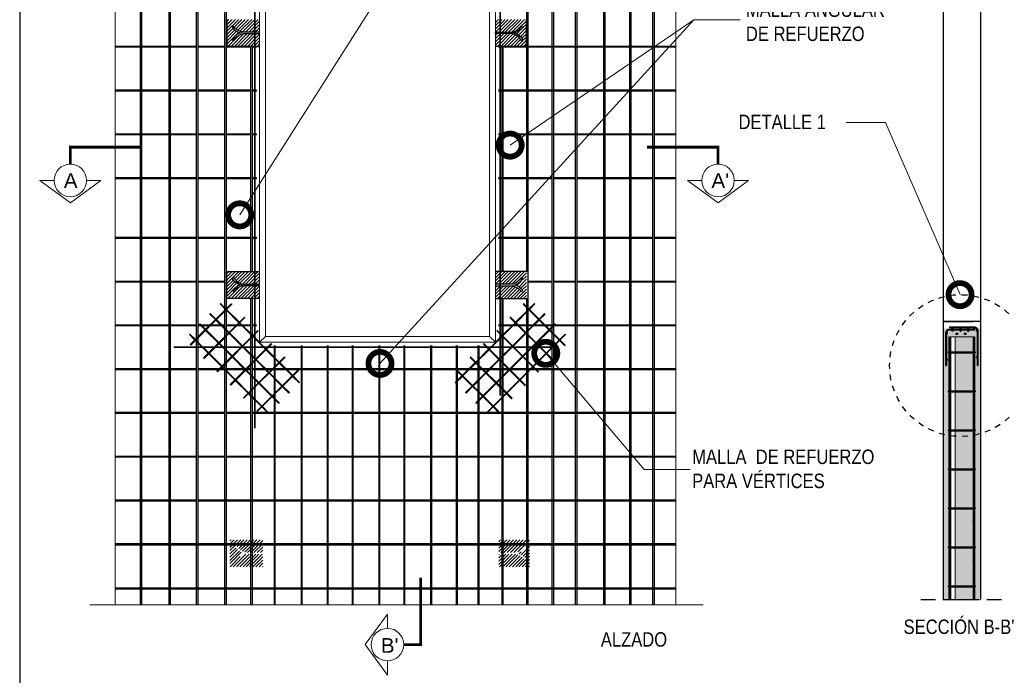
# Model space of a CAD drawing. Header units: millimetres. Extents: x 0 to 30, y 0 to 35.5.
# Tile 2 of 4: x 4 to 21, y 10 to 21.3. Entities that reach past the tile are written whole.
import ezdxf

# ---------------------------------------------------------------- set-up
doc = ezdxf.new("R2010")
doc.units = ezdxf.units.MM
for name, pattern in [('CENTER', [2, 1.25, -0.25, 0.25, -0.25]), ('CONTINUA', [0]), ('DASHED2', [9.525, 6.35, -3.175])]:
    doc.linetypes.add(name, pattern=pattern)
for name, color, linetype, lineweight in [('CONSTRUPANEL', 170, 'Continuous', 20), ('hatch', 252, 'Continuous', 0), ('LAMINA ACCESORIOS', 1, 'Continuous', 30), ('TEXTO', 7, 'DASHED2', 0)]:
    doc.layers.add(name, color=color, linetype=linetype, lineweight=lineweight)
doc.layers.add('CORTE', color=7, linetype='Continuous')
doc.styles.add('Erika', font='techl___.ttf', dxfattribs={"height": 0.25})
doc.styles.add('OUTLINE', font='arial.ttf', dxfattribs={"height": 0.2})
doc.dimstyles.new('Erika', dxfattribs={"dimtxt": 0.25, "dimasz": 0.8, "dimexe": 0.5, "dimexo": 0.5, "dimgap": 0, "dimtad": 0, "dimlfac": 0.1, "dimzin": 1, "dimdsep": 46, "dimtxsty": 'Erika', "dimblk": 'DOTSMALL', "dimcen": 2.5, "dimse1": 1, "dimse2": 1, "dimclrd": 252, "dimclre": 252, "dimclrt": 256, "dimadec": 0, "dimazin": 0, "dimtfac": 1, "dimtmove": 0, "dimatfit": 3, "dimldrblk": 'DOTSMALL', "dimfxl": 1, "dimlwd": 0, "dimlwe": 0, "dimarcsym": 0})
pattern_1 = [(45, (-23.765255, -0.851544), (-0.0280633, 0.0280633), [])]

# ---------------------------------------------------------------- blocks, each defined once
blk = doc.blocks.new('_DotSmall')
at = {"color": 0, "linetype": 'ByBlock', "const_width": 0.5}
blk.add_lwpolyline([(-0.0625, 0, 1), (0.0625, 0, 1)], format="xyb", close=True, dxfattribs=at)

msp = doc.modelspace()

# ---------------------------------------------------------------- hatches: boundary and pattern name
at = {"layer": 'hatch'}
h = msp.add_hatch(dxfattribs=at)
h.set_pattern_fill('ANSI31', color=256, scale=0.0125, style=0)
h.set_pattern_definition([(45, (-23.820382, -0.851544), (-0.0280633, 0.0280633), [])])
h.paths.add_polyline_path([(8.146, 21.324), (7.579, 21.324), (7.579, 20.857), (8.146, 20.857), (8.146, 21.078), (7.868, 21.078, 0.210744), (7.695, 20.961), (7.672, 20.976, -0.162687), (7.812, 21.09, -0.138915), (7.672, 21.187), (7.693, 21.204, 0.178598), (7.863, 21.104), (8.146, 21.104)])
h = msp.add_hatch(dxfattribs=at)
h.set_pattern_fill('ANSI31', color=256, scale=0.0125, style=0)
h.set_pattern_definition([(45, (-23.818576, -0.851544), (-0.0280633, 0.0280633), [])])
h.paths.add_polyline_path([(12.758, 21.324), (12.225, 21.324), (12.225, 21.104), (12.508, 21.104, 0.178598), (12.679, 21.204), (12.699, 21.187, -0.138915), (12.56, 21.09, -0.162687), (12.699, 20.976), (12.677, 20.961, 0.210744), (12.504, 21.078), (12.225, 21.078), (12.225, 20.857), (12.758, 20.857)])
h = msp.add_hatch(dxfattribs=at)
h.set_pattern_fill('ANSI31', color=256, scale=0.0125, style=0)
h.set_pattern_definition([(45, (-23.820382, -5.210216), (-0.0280633, 0.0280633), [])])
h.paths.add_polyline_path([(8.146, 16.965), (7.579, 16.965), (7.579, 16.499), (8.146, 16.499), (8.146, 16.719), (7.868, 16.719, 0.210744), (7.695, 16.603), (7.672, 16.617, -0.162687), (7.812, 16.731, -0.138915), (7.672, 16.828), (7.693, 16.845, 0.178598), (7.863, 16.745), (8.146, 16.745)])
h = msp.add_hatch(dxfattribs=at)
h.set_pattern_fill('ANSI31', color=256, scale=0.0125, style=0)
h.set_pattern_definition([(45, (-23.818576, -5.210216), (-0.0280633, 0.0280633), [])])
h.paths.add_polyline_path([(12.758, 16.965), (12.225, 16.965), (12.225, 16.745), (12.508, 16.745, 0.178598), (12.679, 16.845), (12.699, 16.828, -0.138915), (12.56, 16.731, -0.162687), (12.699, 16.617), (12.677, 16.603, 0.210744), (12.504, 16.719), (12.225, 16.719), (12.225, 16.499), (12.758, 16.499)])
h = msp.add_hatch(dxfattribs=at)
h.set_pattern_fill('AR-CONC', color=256, scale=0.001, angle=105)
h.set_pattern_definition([(155, (-1768.13755, -2352.92422), (-0.031756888, 0.180102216), [0.01905, -0.20955]), (100, (-1768.13755, -2352.92422), (-0.175425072, -0.083491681), [0.01524, -0.167640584]), (205.451445, (-1768.1402, -2352.90921), (-0.207181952, 0.096610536), [0.016190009, -0.178090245]), (151.1842, (-1768.18662, -2352.93737), (-0.029550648, 0.272723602), [0.028575, -0.314325]), (201.635558, (-1768.18908, -2352.91464), (-0.300439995, 0.16527619), [0.024285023, -0.267135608]), (96.184151, (-1768.18662, -2352.93737), (-0.300439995, 0.16527619), [0.022859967, -0.251459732]), (126, (-1768.18092, -2352.90954), (0.059539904, 0.172916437), [0.01905, -0.20955]), (71, (-1768.18092, -2352.90954), (-0.193907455, 0.012024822), [0.01524, -0.16764]), (176.451445, (-1768.17596, -2352.89514), (-0.134367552, 0.184941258), [0.016190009, -0.178089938]), (142.5, (-1768.13755, -2352.92422), (-0.0824732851, -0.0189010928), [0, -0.165608, 0, -0.17018, 0, -0.168275]), (112.5, (-1768.13755, -2352.92422), (-0.1140612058, 0.038614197), [0, -0.097028, 0, -0.161798, 0, -0.064135]), (72.5, (-1768.12289, -2352.97893), (-0.0295598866, 0.1324531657), [0, -0.0635, 0, -0.19812, 0, -0.26289]), (62.5, (-1768.11632, -2353.00346), (-0.0628987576, 0.136500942), [0, -0.08255, 0, -0.131572, 0, -0.18669])])
h.paths.add_polyline_path([(20.611, 15.982), (19.963, 15.982), (19.963, 11.292), (20.093, 11.292), (20.093, 15.833), (20.482, 15.833), (20.482, 11.292), (20.611, 11.292)])
at = {"layer": 'hatch', "lineweight": 0}
h = msp.add_hatch(dxfattribs=at)
h.set_pattern_fill('HONEY', color=256, scale=0.015, angle=105, style=0)
h.set_pattern_definition([(105, (-20.72444, -0.758435), (-0.058328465, 0.058328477), [0.047625, -0.09525]), (225, (-20.72444, -0.758435), (-0.02134971, -0.07967817), [0.047625, -0.09525]), (165, (-20.72444, -0.758435), (-0.079678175, -0.021349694), [-0.09525, 0.047625])])
h.paths.add_polyline_path([(20.482, 15.574), (20.482, 15.833), (20.179, 15.833), (20.171, 15.825), (20.171, 15.574)])
h.paths.add_polyline_path([(20.171, 15.559), (20.171, 15.373, 0.01072), (20.26, 15.371, 0.026596), (20.482, 15.383), (20.482, 15.559)])
h.paths.add_polyline_path([(20.26, 15.371, -0.01072), (20.171, 15.373), (20.171, 14.9), (20.482, 14.9), (20.482, 15.383, -0.026596)])
h.paths.add_polyline_path([(20.482, 14.885), (20.171, 14.885), (20.171, 14.226), (20.482, 14.226)])
h.paths.add_polyline_path([(20.482, 14.211), (20.171, 14.211), (20.171, 13.552), (20.482, 13.552)])
h.paths.add_polyline_path([(20.482, 13.537), (20.171, 13.537), (20.171, 12.879), (20.482, 12.879)])
h.paths.add_polyline_path([(20.482, 12.863), (20.171, 12.863), (20.171, 12.205), (20.482, 12.205)])
h.paths.add_polyline_path([(20.482, 12.189), (20.171, 12.189), (20.171, 11.531), (20.482, 11.531)])
h.paths.add_polyline_path([(20.482, 11.292), (20.482, 11.515), (20.171, 11.515), (20.171, 11.292)])
at = {"layer": 'hatch'}
h = msp.add_hatch(dxfattribs=at)
h.set_pattern_fill('ANSI31', color=256, scale=0.0125, style=0)
h.set_pattern_definition(pattern_1)
h.paths.add_polyline_path([(8.201, 11.858), (7.634, 11.858), (7.634, 12.324), (8.201, 12.324), (8.201, 12.104), (7.923, 12.104, -0.210744), (7.75, 12.221), (7.727, 12.206, 0.162687), (7.867, 12.092, 0.138915), (7.727, 11.995), (7.748, 11.978, -0.178598), (7.919, 12.078), (8.201, 12.078)])
h = msp.add_hatch(dxfattribs=at)
h.set_pattern_fill('ANSI31', color=256, scale=0.0125, style=0)
h.set_pattern_definition(pattern_1)
h.paths.add_polyline_path([(12.812, 11.858), (12.279, 11.858), (12.279, 12.078), (12.562, 12.078, -0.178598), (12.732, 11.978), (12.753, 11.995, 0.138915), (12.613, 12.092, 0.162687), (12.753, 12.206), (12.73, 12.221, -0.210744), (12.557, 12.104), (12.279, 12.104), (12.279, 12.324), (12.812, 12.324)])

# ---------------------------------------------------------------- linework, layer by layer
at = {"linetype": 'CONTINUA'}
for p, q in [((19.963, 23.998), (19.963, 11.292)), ((20.611, 23.998), (20.611, 11.292)), ((7.578, 21.324), (7.578, 20.857)), ((12.755, 21.324), (12.755, 20.857)), ((7.578, 20.857), (8.145, 20.857)), ((12.755, 20.857), (12.222, 20.857)), ((7.578, 16.499), (7.578, 16.965)), ((7.578, 16.965), (8.145, 16.965)), ((12.79, 16.965), (12.222, 16.965)), ((12.79, 16.499), (12.79, 16.965)), ((8.145, 16.499), (7.578, 16.499)), ((12.222, 16.499), (12.79, 16.499)), ((19.963, 16.101), (20.476, 16.101)), ((20.611, 16.101), (19.963, 16.101)), ((20.093, 11.292), (20.482, 11.292))]:
    msp.add_line(p, q, dxfattribs=at)
at = {"linetype": 'DASHED2', "ltscale": 0.04}
msp.add_line((19.576, 11.292), (21.074, 11.292), dxfattribs=at)
at = {"color": 254, "true_color": 0xe3e3e3}
msp.add_lwpolyline([(3.998, 3.653), (25.588, 3.653), (25.588, 31.593), (3.998, 31.593)], close=True, dxfattribs=at)
at = {"linetype": 'CONTINUA'}
for points in [[(8.145, 21.104), (7.862, 21.104, -0.178598), (7.692, 21.204), (7.671, 21.187, 0.138785), (7.811, 21.09)], [(12.506, 21.104, -0.211034), (12.696, 20.976), (12.674, 20.961, 0.210744), (12.501, 21.078), (12.222, 21.078), (12.222, 21.104), (12.505, 21.104, 0.178598), (12.676, 21.204), (12.696, 21.187, -0.138785), (12.557, 21.09)], [(7.862, 21.104, 0.211034), (7.671, 20.976), (7.694, 20.961, -0.210744), (7.867, 21.078), (8.145, 21.078)], [(7.862, 16.719, -0.211034), (7.671, 16.847), (7.694, 16.861, 0.210744), (7.867, 16.745), (8.145, 16.745)], [(12.506, 16.719, 0.211034), (12.696, 16.847), (12.674, 16.861, -0.210744), (12.501, 16.745), (12.222, 16.745)], [(8.145, 16.719), (7.862, 16.719, 0.178598), (7.692, 16.619), (7.671, 16.636, -0.138785), (7.811, 16.733)], [(12.222, 16.719), (12.505, 16.719, -0.178598), (12.676, 16.619), (12.696, 16.636, 0.138785), (12.557, 16.733)]]:
    msp.add_lwpolyline(points, format="xyb", dxfattribs=at)
at = {"layer": 'CONSTRUPANEL', "linetype": 'Continuous'}
for p, q in [((5.649, 23.905), (5.649, 11.199)), ((15.34, 23.905), (15.34, 11.199))]:
    msp.add_line(p, q, dxfattribs=at)
at = {"layer": 'CONSTRUPANEL', "linetype": 'CONTINUA'}
for p, q in [((8.145, 15.74), (8.145, 22.083)), ((8.245, 15.84), (8.245, 21.983)), ((12.122, 15.84), (12.122, 21.983)), ((12.222, 15.74), (12.222, 22.083)), ((20.093, 15.833), (20.482, 15.833)), ((20.093, 15.833), (20.093, 11.292)), ((20.171, 15.833), (20.171, 11.292)), ((20.482, 15.833), (20.482, 11.292)), ((5.213, 11.199), (15.813, 11.199))]:
    msp.add_line(p, q, dxfattribs=at)
at = {"layer": 'CONSTRUPANEL'}
for p, q in [((8.245, 15.84), (8.145, 15.74)), ((8.245, 15.84), (12.122, 15.84)), ((12.122, 15.84), (12.222, 15.74)), ((8.145, 15.74), (12.222, 15.74))]:
    msp.add_line(p, q, dxfattribs=at)
at = {"layer": 'CORTE', "color": 7, "lineweight": 15}
for p, q in [((4.346, 18.539), (4.874, 18.153)), ((4.346, 18.539), (4.874, 18.153)), ((4.346, 18.539), (4.593, 18.539)), ((4.486, 18.539), (4.346, 18.539)), ((5.403, 18.539), (4.874, 18.153)), ((5.403, 18.539), (4.874, 18.153)), ((5.156, 18.539), (5.403, 18.539)), ((5.296, 18.539), (5.156, 18.539)), ((15.542, 18.539), (16.071, 18.153)), ((15.542, 18.539), (16.071, 18.153)), ((15.542, 18.539), (15.79, 18.539)), ((15.542, 18.539), (16.071, 18.153)), ((16.599, 18.539), (16.071, 18.153)), ((16.599, 18.539), (16.071, 18.153)), ((16.599, 18.539), (16.071, 18.153)), ((16.352, 18.539), (16.599, 18.539)), ((10.356, 11.042), (9.97, 10.513)), ((10.356, 11.042), (9.97, 10.513)), ((10.356, 10.795), (10.356, 11.042)), ((10.356, 9.985), (9.97, 10.513)), ((10.356, 9.985), (9.97, 10.513)), ((10.356, 9.985), (10.356, 10.232))]:
    msp.add_line(p, q, dxfattribs=at)
at = {"layer": 'CORTE', "color": 7, "linetype": 'CENTER', "lineweight": 15, "ltscale": 0.5, "const_width": 0.05}
for points in [[(6.101, 19.115), (4.874, 19.115), (4.874, 18.82)], [(14.844, 19.115), (16.071, 19.115), (16.071, 18.82)], [(10.931, 11.67), (10.931, 10.513), (10.637, 10.513)]]:
    msp.add_lwpolyline(points, dxfattribs=at)
at = {"layer": 'CORTE', "color": 0, "lineweight": 15}
for centre in [(4.874, 18.539), (16.071, 18.539), (10.356, 10.513)]:
    msp.add_circle(centre, 0.281, dxfattribs=at)
at = {"layer": 'LAMINA ACCESORIOS', "linetype": 'CONTINUA'}
for p, q in [((6.082, 23.894), (6.082, 11.199)), ((6.103, 23.894), (6.103, 11.199)), ((6.577, 23.894), (6.577, 11.199)), ((6.597, 23.894), (6.597, 11.199)), ((14.946, 11.199), (14.946, 23.894)), ((14.967, 23.894), (14.967, 11.199)), ((6.082, 20.855), (5.649, 20.855)), ((6.082, 20.841), (5.649, 20.841)), ((6.748, 20.855), (6.103, 20.855)), ((6.748, 20.841), (6.103, 20.841)), ((7.057, 20.855), (6.597, 20.855)), ((7.057, 20.841), (6.597, 20.841)), ((7.546, 20.855), (7.078, 20.855)), ((7.546, 20.841), (7.078, 20.841)), ((7.995, 20.855), (7.567, 20.855)), ((7.995, 20.841), (7.567, 20.841)), ((8.091, 20.855), (8.015, 20.855)), ((8.091, 20.841), (8.015, 20.841)), ((14.096, 20.855), (12.275, 20.855)), ((14.096, 20.841), (12.275, 20.841)), ((12.337, 16.965), (12.337, 20.857)), ((12.354, 16.965), (12.354, 20.857)), ((13.607, 20.855), (13.585, 20.855)), ((13.607, 20.841), (13.585, 20.841)), ((14.545, 20.855), (14.117, 20.855)), ((14.545, 20.841), (14.117, 20.841)), ((14.946, 20.855), (14.565, 20.855)), ((14.946, 20.841), (14.565, 20.841)), ((15.34, 20.855), (14.967, 20.855)), ((15.34, 20.841), (14.967, 20.841)), ((6.748, 20.098), (5.649, 20.098)), ((7.057, 20.098), (6.597, 20.098)), ((7.546, 20.098), (7.078, 20.098)), ((7.995, 20.098), (7.567, 20.098)), ((8.091, 20.098), (8.015, 20.098)), ((14.096, 20.098), (12.275, 20.098)), ((13.607, 20.098), (13.585, 20.098)), ((14.545, 20.098), (14.117, 20.098)), ((14.946, 20.098), (14.565, 20.098)), ((15.34, 20.098), (14.967, 20.098)), ((6.748, 20.084), (5.649, 20.084)), ((7.057, 20.084), (6.597, 20.084)), ((7.546, 20.084), (7.078, 20.084)), ((7.995, 20.084), (7.567, 20.084)), ((8.091, 20.084), (8.015, 20.084)), ((14.096, 20.084), (12.275, 20.084)), ((13.607, 20.084), (13.585, 20.084)), ((14.545, 20.084), (14.117, 20.084)), ((14.946, 20.084), (14.565, 20.084)), ((15.34, 20.084), (14.967, 20.084)), ((6.748, 19.341), (5.649, 19.341)), ((6.748, 19.327), (5.649, 19.327)), ((7.057, 19.341), (6.597, 19.341)), ((7.057, 19.327), (6.597, 19.327)), ((7.546, 19.341), (7.078, 19.341)), ((7.546, 19.327), (7.078, 19.327)), ((7.995, 19.341), (7.567, 19.341)), ((7.995, 19.327), (7.567, 19.327)), ((8.091, 19.341), (8.015, 19.341)), ((8.091, 19.327), (8.015, 19.327)), ((14.096, 19.341), (12.275, 19.341)), ((14.096, 19.327), (12.275, 19.327)), ((13.607, 19.341), (13.585, 19.341)), ((13.607, 19.327), (13.585, 19.327)), ((14.545, 19.341), (14.117, 19.341)), ((14.545, 19.327), (14.117, 19.327)), ((14.946, 19.341), (14.565, 19.341)), ((14.946, 19.327), (14.565, 19.327)), ((15.34, 19.341), (14.967, 19.341)), ((15.34, 19.327), (14.967, 19.327)), ((6.748, 18.585), (5.649, 18.585)), ((6.748, 18.57), (5.649, 18.57)), ((7.057, 18.585), (6.597, 18.585)), ((7.057, 18.57), (6.597, 18.57)), ((7.546, 18.585), (7.078, 18.585)), ((7.546, 18.57), (7.078, 18.57)), ((7.995, 18.585), (7.567, 18.585)), ((7.995, 18.57), (7.567, 18.57)), ((8.091, 18.585), (8.015, 18.585)), ((8.091, 18.57), (8.015, 18.57)), ((12.338, 18.585), (12.275, 18.585)), ((12.338, 18.57), (12.275, 18.57)), ((12.763, 18.585), (12.358, 18.585)), ((12.763, 18.57), (12.358, 18.57)), ((13.205, 18.585), (12.783, 18.585)), ((13.205, 18.57), (12.783, 18.57)), ((13.607, 18.585), (13.226, 18.585)), ((13.607, 18.57), (13.226, 18.57)), ((14.096, 18.585), (13.628, 18.585)), ((14.096, 18.57), (13.628, 18.57)), ((14.545, 18.585), (14.117, 18.585)), ((14.545, 18.57), (14.117, 18.57)), ((14.946, 18.585), (14.565, 18.585)), ((14.946, 18.57), (14.565, 18.57)), ((15.34, 18.585), (14.967, 18.585)), ((15.34, 18.57), (14.967, 18.57)), ((6.748, 17.551), (5.649, 17.551)), ((6.748, 17.537), (5.649, 17.537)), ((7.057, 17.551), (6.597, 17.551)), ((7.057, 17.537), (6.597, 17.537)), ((7.546, 17.551), (7.078, 17.551)), ((7.546, 17.537), (7.078, 17.537)), ((7.995, 17.551), (7.567, 17.551)), ((7.995, 17.537), (7.567, 17.537)), ((8.091, 17.551), (8.015, 17.551)), ((8.091, 17.537), (8.015, 17.537)), ((14.096, 17.551), (12.275, 17.551)), ((14.096, 17.537), (12.275, 17.537)), ((14.545, 17.551), (14.117, 17.551)), ((14.545, 17.537), (14.117, 17.537)), ((14.946, 17.551), (14.565, 17.551)), ((14.946, 17.537), (14.565, 17.537)), ((15.34, 17.551), (14.967, 17.551)), ((15.34, 17.537), (14.967, 17.537)), ((6.748, 16.794), (5.649, 16.794)), ((6.748, 16.78), (5.649, 16.78)), ((7.057, 16.794), (6.597, 16.794)), ((7.057, 16.78), (6.597, 16.78)), ((7.546, 16.794), (7.078, 16.794)), ((7.546, 16.78), (7.078, 16.78)), ((13.205, 16.794), (12.79, 16.794)), ((13.205, 16.78), (12.79, 16.78)), ((13.607, 16.794), (13.226, 16.794)), ((13.607, 16.78), (13.226, 16.78)), ((14.096, 16.794), (13.628, 16.794)), ((14.096, 16.78), (13.628, 16.78)), ((15.34, 16.794), (14.117, 16.794)), ((15.34, 16.78), (14.117, 16.78)), ((12.337, 11.199), (12.337, 16.499)), ((12.354, 11.199), (12.354, 16.499)), ((6.748, 16.037), (5.649, 16.037)), ((6.748, 16.023), (5.649, 16.023)), ((7.057, 16.037), (6.597, 16.037)), ((7.057, 16.023), (6.597, 16.023)), ((7.546, 16.037), (7.078, 16.037)), ((7.546, 16.023), (7.078, 16.023)), ((7.995, 16.037), (7.567, 16.037)), ((7.995, 16.023), (7.567, 16.023)), ((8.091, 16.037), (8.015, 16.037)), ((8.091, 16.023), (8.015, 16.023)), ((12.338, 16.037), (12.275, 16.037)), ((12.338, 16.023), (12.275, 16.023)), ((12.763, 16.037), (12.358, 16.037)), ((12.763, 16.023), (12.358, 16.023)), ((15.34, 16.037), (12.783, 16.037)), ((13.205, 16.023), (12.783, 16.023)), ((15.34, 16.023), (13.226, 16.023)), ((20.067, 15.833), (20.08, 15.833)), ((20.495, 15.833), (20.507, 15.833)), ((20.056, 15.574), (20.067, 15.574)), ((20.056, 15.559), (20.056, 15.574)), ((20.056, 15.559), (20.067, 15.559)), ((20.08, 15.574), (20.495, 15.574)), ((20.08, 15.559), (20.495, 15.559)), ((20.507, 15.574), (20.518, 15.574)), ((20.507, 15.559), (20.518, 15.559)), ((20.518, 15.574), (20.518, 15.559)), ((7.057, 15.281), (5.649, 15.281)), ((7.057, 15.266), (5.649, 15.266)), ((6.748, 15.281), (6.673, 15.281)), ((6.748, 15.266), (6.673, 15.266)), ((7.546, 15.281), (7.078, 15.281)), ((7.546, 15.266), (7.078, 15.266)), ((7.995, 15.281), (7.567, 15.281)), ((7.995, 15.266), (7.567, 15.266)), ((12.294, 15.281), (8.015, 15.281)), ((12.294, 15.266), (8.015, 15.266)), ((12.338, 15.281), (12.275, 15.281)), ((12.338, 15.266), (12.275, 15.266)), ((12.763, 15.281), (12.358, 15.281)), ((12.763, 15.266), (12.358, 15.266)), ((15.34, 15.281), (12.783, 15.281)), ((15.34, 15.266), (12.783, 15.266)), ((20.056, 14.9), (20.067, 14.9)), ((20.056, 14.885), (20.056, 14.9)), ((20.056, 14.885), (20.067, 14.885)), ((20.08, 14.9), (20.495, 14.9)), ((20.08, 14.885), (20.495, 14.885)), ((20.507, 14.9), (20.518, 14.9)), ((20.507, 14.885), (20.518, 14.885)), ((20.518, 14.9), (20.518, 14.885)), ((7.057, 14.524), (5.649, 14.524)), ((7.057, 14.509), (5.649, 14.509)), ((6.748, 14.524), (6.673, 14.524)), ((6.748, 14.509), (6.673, 14.509)), ((7.546, 14.524), (7.078, 14.524)), ((7.546, 14.509), (7.078, 14.509)), ((7.995, 14.524), (7.567, 14.524)), ((7.995, 14.509), (7.567, 14.509)), ((15.34, 14.524), (8.015, 14.524)), ((15.34, 14.509), (8.015, 14.509)), ((20.056, 14.226), (20.067, 14.226)), ((20.056, 14.211), (20.056, 14.226)), ((20.056, 14.211), (20.067, 14.211)), ((20.08, 14.226), (20.495, 14.226)), ((20.08, 14.211), (20.495, 14.211)), ((20.507, 14.226), (20.518, 14.226)), ((20.507, 14.211), (20.518, 14.211)), ((20.518, 14.226), (20.518, 14.211)), ((7.057, 13.767), (5.649, 13.767)), ((7.057, 13.752), (5.649, 13.752)), ((6.748, 13.767), (6.673, 13.767)), ((6.748, 13.752), (6.673, 13.752)), ((7.546, 13.767), (7.078, 13.767)), ((7.546, 13.752), (7.078, 13.752)), ((15.34, 13.767), (7.567, 13.767)), ((15.34, 13.752), (7.567, 13.752)), ((20.056, 13.552), (20.067, 13.552)), ((20.056, 13.537), (20.056, 13.552)), ((20.056, 13.537), (20.067, 13.537)), ((20.08, 13.552), (20.495, 13.552)), ((20.08, 13.537), (20.495, 13.537)), ((20.507, 13.552), (20.518, 13.552)), ((20.507, 13.537), (20.518, 13.537)), ((20.518, 13.552), (20.518, 13.537)), ((6.082, 13.01), (5.649, 13.01)), ((6.082, 12.995), (5.649, 12.995)), ((6.577, 13.01), (6.103, 13.01)), ((6.577, 12.995), (6.103, 12.995)), ((7.057, 13.01), (6.597, 13.01)), ((7.057, 12.995), (6.597, 12.995)), ((15.34, 13.01), (7.078, 13.01)), ((15.34, 12.995), (7.078, 12.995)), ((20.056, 12.879), (20.067, 12.879)), ((20.056, 12.863), (20.056, 12.879)), ((20.056, 12.863), (20.067, 12.863)), ((20.08, 12.879), (20.495, 12.879)), ((20.08, 12.863), (20.495, 12.863)), ((20.507, 12.879), (20.518, 12.879)), ((20.507, 12.863), (20.518, 12.863)), ((20.518, 12.879), (20.518, 12.863)), ((15.34, 12.253), (5.649, 12.253)), ((15.34, 12.233), (5.649, 12.233)), ((20.056, 12.189), (20.056, 12.205)), ((20.056, 12.205), (20.067, 12.205)), ((20.056, 12.189), (20.067, 12.189)), ((20.08, 12.205), (20.495, 12.205)), ((20.08, 12.189), (20.495, 12.189)), ((20.507, 12.205), (20.518, 12.205)), ((20.507, 12.189), (20.518, 12.189)), ((20.518, 12.205), (20.518, 12.189)), ((15.34, 11.49), (5.649, 11.49)), ((15.34, 11.47), (5.649, 11.47)), ((20.056, 11.531), (20.067, 11.531)), ((20.056, 11.515), (20.056, 11.531)), ((20.056, 11.515), (20.067, 11.515)), ((20.08, 11.531), (20.495, 11.531)), ((20.08, 11.515), (20.495, 11.515)), ((20.507, 11.531), (20.518, 11.531)), ((20.507, 11.515), (20.518, 11.515)), ((20.518, 11.531), (20.518, 11.515))]:
    msp.add_line(p, q, dxfattribs=at)
at = {"layer": 'LAMINA ACCESORIOS'}
for p, q in [((8.091, 20.841), (8.091, 20.855)), ((8.091, 20.084), (8.091, 20.098)), ((8.091, 19.327), (8.091, 19.341)), ((8.091, 18.57), (8.091, 18.585)), ((8.091, 17.537), (8.091, 17.551)), ((8.091, 16.023), (8.091, 16.037)), ((20.07, 16.004), (20.07, 15.988)), ((13.427, 15.883), (13.436, 15.874)), ((20.014, 15.898), (20.043, 15.898)), ((20.028, 15.883), (20.028, 15.916)), ((20.14, 15.98), (20.111, 15.98)), ((20.14, 15.94), (20.111, 15.94)), ((20.126, 15.965), (20.126, 15.998)), ((20.126, 15.926), (20.126, 15.958)), ((20.277, 15.98), (20.248, 15.98)), ((20.277, 15.94), (20.248, 15.94)), ((20.263, 15.995), (20.263, 15.962)), ((20.263, 15.955), (20.263, 15.922)), ((20.407, 15.98), (20.378, 15.98)), ((20.407, 15.94), (20.378, 15.94)), ((20.393, 15.995), (20.393, 15.962)), ((20.393, 15.955), (20.393, 15.922)), ((20.511, 15.98), (20.482, 15.98)), ((20.497, 15.995), (20.497, 15.962)), ((20.504, 15.964), (20.504, 15.948)), ((20.561, 15.938), (20.532, 15.938)), ((20.546, 15.952), (20.546, 15.92)), ((13.42, 15.682), (13.429, 15.691)), ((20.546, 15.498), (20.546, 15.466)), ((13.19, 15.452), (13.199, 15.461)), ((20.004, 15.34), (20.02, 15.34)), ((20.014, 15.444), (20.043, 15.444)), ((20.028, 15.458), (20.028, 15.426)), ((20.561, 15.483), (20.532, 15.483)), ((20.554, 15.34), (20.57, 15.34)), ((12.961, 15.223), (12.969, 15.231)), ((12.731, 14.993), (12.74, 15.002)), ((12.501, 14.763), (12.51, 14.772)), ((12.183, 14.622), (12.271, 14.533)), ((12.271, 14.533), (12.28, 14.542))]:
    msp.add_line(p, q, dxfattribs=at)
at = {"layer": 'LAMINA ACCESORIOS', "linetype": 'CONTINUA'}
for points in [[(7.057, 11.199), (7.057, 23.894), (7.078, 23.894), (7.078, 11.199)], [(7.546, 11.199), (7.546, 23.894), (7.567, 23.894), (7.567, 11.199)], [(12.763, 16.965), (12.763, 23.894), (12.783, 23.894), (12.783, 16.965)], [(13.205, 11.199), (13.205, 23.894), (13.226, 23.894), (13.226, 11.199)], [(13.607, 11.199), (13.607, 23.894), (13.628, 23.894), (13.628, 11.199)], [(14.096, 11.199), (14.096, 23.894), (14.117, 23.894), (14.117, 11.199)], [(14.545, 11.199), (14.545, 23.894), (14.565, 23.894), (14.565, 11.199)], [(7.995, 16.965), (7.995, 20.857)], [(8.015, 20.857), (8.015, 16.965)], [(7.995, 13.772), (7.995, 16.499)], [(8.015, 16.499), (8.015, 13.772)], [(12.763, 11.199), (12.763, 16.499)], [(12.783, 16.499), (12.783, 11.199)], [(20.067, 11.292), (20.067, 15.833)], [(20.08, 15.833), (20.08, 11.292)], [(20.495, 11.292), (20.495, 15.833)], [(20.507, 15.833), (20.507, 11.292)], [(8.396, 15.687), (8.396, 11.199)], [(8.417, 11.199), (8.417, 15.687)], [(8.862, 15.687), (8.862, 11.199)], [(8.883, 11.199), (8.883, 15.687)], [(9.311, 15.687), (9.311, 11.199)], [(9.331, 11.199), (9.331, 15.687)], [(9.744, 15.687), (9.744, 11.199)], [(9.764, 11.199), (9.764, 15.687)], [(10.207, 15.687), (10.207, 11.199)], [(10.227, 11.199), (10.227, 15.687)], [(10.638, 15.687), (10.638, 11.199)], [(10.658, 11.199), (10.658, 15.687)], [(11.103, 15.687), (11.103, 11.199)], [(11.124, 11.199), (11.124, 15.687)], [(11.546, 15.687), (11.546, 11.199)], [(11.567, 11.199), (11.567, 15.687)], [(11.919, 15.687), (11.919, 11.199)], [(11.939, 11.199), (11.939, 15.687)], [(7.995, 11.199), (7.995, 13.772)], [(8.015, 13.772), (8.015, 11.199)]]:
    msp.add_lwpolyline(points, dxfattribs=at)
at = {"layer": 'LAMINA ACCESORIOS', "const_width": 0.03}
for points in [[(8.062, 14.253), (8.062, 17.778), (8.062, 23.57)], [(12.306, 14.82), (12.306, 17.778), (12.306, 23.57)], [(13.223, 15.656), (10.184, 15.656), (6.658, 15.656)]]:
    msp.add_lwpolyline(points, dxfattribs=at)
at = {"layer": 'LAMINA ACCESORIOS'}
for points in [[(7.655, 16.407), (7.663, 16.398), (6.956, 15.691), (6.948, 15.7)], [(7.884, 16.177), (7.893, 16.168), (7.186, 15.461), (7.177, 15.47)], [(8.114, 15.947), (8.123, 15.939), (7.416, 15.231), (7.407, 15.24)], [(8.344, 15.718), (8.353, 15.709), (7.646, 15.002), (7.637, 15.01)], [(8.574, 15.488), (8.583, 15.479), (7.876, 14.772), (7.867, 14.781)], [(8.804, 15.258), (8.813, 15.249), (8.105, 14.542), (8.097, 14.551)]]:
    msp.add_lwpolyline(points, close=True, dxfattribs=at)
for points in [[(7.557, 16.31), (7.462, 16.405), (7.471, 16.414), (7.566, 16.319)], [(13.429, 15.691), (12.713, 16.407), (12.704, 16.398), (13.42, 15.682)], [(12.81, 16.31), (12.905, 16.405), (12.896, 16.414), (12.801, 16.319)], [(7.381, 16.133), (7.286, 16.228), (7.294, 16.237), (7.389, 16.142)], [(7.787, 16.08), (7.566, 16.301)], [(7.575, 16.31), (7.796, 16.089)], [(13.199, 15.461), (12.483, 16.177), (12.474, 16.168), (13.19, 15.452)], [(12.793, 16.31), (12.572, 16.089)], [(12.58, 16.08), (12.801, 16.301)], [(12.987, 16.133), (13.082, 16.228), (13.073, 16.237), (12.978, 16.142)], [(7.204, 15.956), (7.109, 16.051), (7.118, 16.06), (7.213, 15.965)], [(7.61, 15.903), (7.389, 16.124)], [(7.398, 16.133), (7.619, 15.912)], [(8.017, 15.85), (7.796, 16.071)], [(7.805, 16.08), (8.026, 15.859)], [(12.563, 16.08), (12.342, 15.859)], [(12.351, 15.85), (12.572, 16.071)], [(12.969, 16.133), (12.748, 15.912)], [(12.757, 15.903), (12.978, 16.124)], [(13.164, 15.956), (13.259, 16.051), (13.25, 16.06), (13.155, 15.965)], [(7.027, 15.779), (6.932, 15.874), (6.941, 15.883), (7.036, 15.788)], [(7.434, 15.726), (7.213, 15.947)], [(7.222, 15.956), (7.442, 15.735)], [(7.84, 15.673), (7.619, 15.894)], [(7.628, 15.903), (7.849, 15.682)], [(8.247, 15.62), (8.026, 15.841)], [(8.035, 15.85), (8.256, 15.629)], [(13.427, 15.883), (12.06, 14.516), (12.069, 14.507), (13.436, 15.874)], [(12.333, 15.85), (12.112, 15.629)], [(12.121, 15.62), (12.342, 15.841)], [(12.969, 15.231), (12.253, 15.947), (12.245, 15.939), (12.961, 15.223)], [(12.74, 15.903), (12.519, 15.682)], [(12.527, 15.673), (12.748, 15.894)], [(13.146, 15.956), (12.925, 15.735)], [(12.934, 15.726), (13.155, 15.947)], [(7.257, 15.55), (7.036, 15.771)], [(7.045, 15.779), (7.266, 15.559)], [(7.663, 15.497), (7.442, 15.718)], [(7.451, 15.726), (7.672, 15.505)], [(8.07, 15.444), (7.849, 15.665)], [(7.858, 15.673), (8.079, 15.452)], [(12.74, 15.002), (12.024, 15.718), (12.015, 15.709), (12.731, 14.993)], [(12.51, 15.673), (12.289, 15.452)], [(12.298, 15.444), (12.519, 15.665)], [(12.916, 15.726), (12.695, 15.505)], [(12.704, 15.497), (12.925, 15.718)], [(7.487, 15.32), (7.266, 15.541)], [(7.275, 15.55), (7.496, 15.329)], [(7.681, 15.497), (7.902, 15.276)], [(8.477, 15.391), (8.256, 15.612)], [(8.264, 15.62), (8.485, 15.399)], [(12.103, 15.62), (11.882, 15.399)], [(11.891, 15.391), (12.112, 15.612)], [(12.687, 15.497), (12.466, 15.276)], [(7.504, 15.32), (7.725, 15.099)], [(7.893, 15.267), (7.672, 15.488)], [(8.3, 15.214), (8.079, 15.435)], [(8.088, 15.444), (8.309, 15.223)], [(8.706, 15.161), (8.485, 15.382)], [(8.494, 15.391), (8.715, 15.17)], [(11.873, 15.391), (11.652, 15.17)], [(11.661, 15.161), (11.882, 15.382)], [(12.51, 14.772), (11.794, 15.488), (11.785, 15.479), (12.501, 14.763)], [(12.28, 15.444), (12.059, 15.223)], [(12.068, 15.214), (12.289, 15.435)], [(12.474, 15.267), (12.695, 15.488)], [(7.716, 15.09), (7.496, 15.311)], [(8.123, 15.037), (7.902, 15.258)], [(7.911, 15.267), (8.132, 15.046)], [(8.53, 14.984), (8.309, 15.205)], [(8.318, 15.214), (8.538, 14.993)], [(8.724, 15.161), (8.838, 15.047), (8.829, 15.038), (8.715, 15.152)], [(11.644, 15.161), (11.529, 15.047), (11.538, 15.038), (11.652, 15.152)], [(12.28, 14.542), (11.564, 15.258), (11.555, 15.249), (12.183, 14.622)], [(12.05, 15.214), (11.829, 14.993)], [(11.838, 14.984), (12.059, 15.205)], [(12.457, 15.267), (12.236, 15.046)], [(12.245, 15.037), (12.466, 15.258)], [(7.946, 14.86), (7.725, 15.081)], [(7.734, 15.09), (7.955, 14.869)], [(8.353, 14.807), (8.132, 15.028)], [(8.141, 15.037), (8.362, 14.816)], [(8.547, 14.984), (8.662, 14.87), (8.653, 14.861), (8.538, 14.975)], [(11.82, 14.984), (11.706, 14.87), (11.715, 14.861), (11.829, 14.975)], [(12.227, 15.037), (12.006, 14.816)], [(12.015, 14.807), (12.236, 15.028)], [(8.176, 14.63), (7.955, 14.851)], [(7.964, 14.86), (8.185, 14.639)], [(8.371, 14.807), (8.485, 14.693), (8.476, 14.684), (8.362, 14.798)], [(11.997, 14.807), (11.883, 14.693), (11.892, 14.684), (12.006, 14.798)], [(8.194, 14.63), (8.308, 14.516), (8.299, 14.507), (8.185, 14.622)]]:
    msp.add_lwpolyline(points, dxfattribs=at)
for points in [[(20.57, 15.34), (20.57, 15.938, 0.414214), (20.504, 16.004), (20.07, 16.004)], [(20.504, 15.964), (20.07, 15.964, 0.414214), (20.004, 15.898), (20.004, 15.34)], [(20.504, 15.948), (20.07, 15.948, 0.414214), (20.02, 15.898), (20.02, 15.34)], [(20.554, 15.34), (20.554, 15.938, 0.414214), (20.504, 15.988), (20.07, 15.988)]]:
    msp.add_lwpolyline(points, format="xyb", dxfattribs=at)
at = {"layer": 'LAMINA ACCESORIOS', "linetype": 'CONTINUA'}
for centre, radius in [((20.028, 15.898), 0.0081), ((20.126, 15.98), 0.0081), ((20.126, 15.94), 0.0081), ((20.263, 15.98), 0.0081), ((20.263, 15.94), 0.0081), ((20.393, 15.98), 0.0081), ((20.393, 15.94), 0.0081), ((20.497, 15.98), 0.0081), ((20.546, 15.938), 0.0081), ((20.546, 15.483), 0.0081), ((20.028, 15.444), 0.0081), ((20.086, 15.342), 0.00648), ((20.488, 15.342), 0.00648), ((20.086, 14.668), 0.00648), ((20.488, 14.668), 0.00648), ((20.086, 13.994), 0.00648), ((20.488, 13.994), 0.00648), ((20.086, 13.32), 0.00648), ((20.488, 13.32), 0.00648), ((20.086, 12.646), 0.00648), ((20.488, 12.646), 0.00648), ((20.086, 11.972), 0.00648), ((20.488, 11.972), 0.00648), ((20.086, 11.298), 0.00648), ((20.488, 11.298), 0.00648)]:
    msp.add_circle(centre, radius, dxfattribs=at)
at = {"layer": 'LAMINA ACCESORIOS'}
for centre in [(20.201, 15.888), (20.344, 15.888)]:
    msp.add_circle(centre, 0.0151, dxfattribs=at)
at = {"layer": 'TEXTO', "linetype": 'DASHED2', "lineweight": 30, "ltscale": 0.001}
msp.add_circle((20.263, 15.338), 1.227, dxfattribs=at)

# ---------------------------------------------------------------- texts
at = {"layer": 'CORTE', "color": 7, "lineweight": 15, "style": 'OUTLINE'}
for s, height, p in [('A', 0.253, (4.762, 18.41)), ("A'", 0.2531, (15.958, 18.41)), ("B'", 0.2531, (10.243, 10.372))]:
    msp.add_text(s, height=height, dxfattribs=at).set_placement(p)
at = {"layer": 'TEXTO', "linetype": 'ByBlock', "lineweight": 0, "char_height": 0.25, "attachment_point": 1, "style": 'Erika'}
for s, insert in [('MALLA ANGULAR\\PDE REFUERZO ', (16.553, 21.617)), ('DETALLE 1', (16.425, 19.677)), ('MALLA  DE REFUERZO\\PPARA VÉRTICES', (15.624, 13.886)), ("SECCIÓN B-B'", (19.279, 10.947)), ('ALZADO', (14.045, 10.728))]:
    msp.add_mtext(s, dxfattribs=dict(at, insert=insert))

# ---------------------------------------------------------------- leaders
at = {"layer": 'TEXTO', "linetype": 'ByBlock', "lineweight": 0}
for points in [[(7.802, 17.944), (11.948, 24.472), (12.748, 24.472)], [(10.227, 15.375), (15.654, 21.314), (16.454, 21.314)], [(12.477, 19.15), (15.654, 21.314), (16.454, 21.314)], [(20.255, 16.565), (18.965, 19.542), (18.288, 19.542)], [(13.093, 15.55), (14.792, 13.541), (15.592, 13.541)]]:
    msp.add_leader(points, dimstyle='Erika', override={"dimgap": 0, "dimtad": 0}, dxfattribs=at)

doc.saveas('drawing.dxf')
